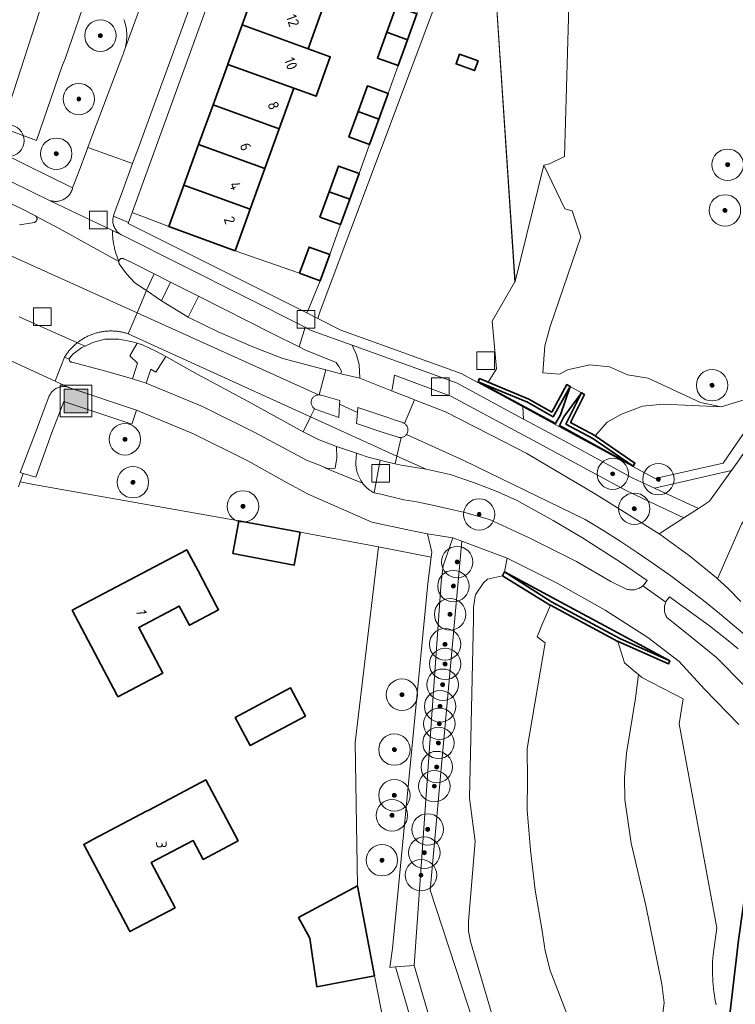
# Model space of a CAD drawing. Extents: x 154222 to 160093, y 456746 to 462495.
# Tile 202 of 254: x 159017 to 159108, y 460805 to 460930. Entities that reach past the tile are written whole.
import ezdxf
from ezdxf.enums import TextEntityAlignment as Align

# ---------------------------------------------------------------- set-up
doc = ezdxf.new("R2010")
doc.units = 0
doc.header["$LTSCALE"] = 0.75
doc.layers.get('0').update_dxf_attribs({"linetype": 'CONTINUOUS'})
for name, color, linetype, lineweight in [('B-XX-GK-BESCHOEIING-G', 252, 'GK-BESCHOEIING', 35), ('B-XX-GK-KADEMUUR-GV', 252, 'CONTINUOUS', 35), ('B-XX-GR-BEPLANTING_CULTUUR_BOSPLANTSOEN-GV', 252, 'CONTINUOUS', 18), ('B-XX-GR-BEPLANTING_CULTUUR_HEESTERS-GV', 252, 'CONTINUOUS', 18), ('B-XX-GR-BOOM-S', 252, 'CONTINUOUS', 25), ('B-XX-IE-MEUBILAIR_WEGMEUBILAIR-S', 252, 'CONTINUOUS', 25), ('B-XX-OG-BEBOUWING-GV', 6, 'CONTINUOUS', 35), ('B-XX-OG-BEBOUWING-T18', 1, 'CONTINUOUS', 18), ('B-XX-OG-TERREIN_CULTUURSCHEIDING-GV', 252, 'CONTINUOUS', 18), ('B-XX-OG-TERREIN_ERF-GV', 252, 'CONTINUOUS', 18), ('B-XX-OG-WATER_SLOOT-GV', 252, 'CONTINUOUS', 18), ('B-XX-RI-GWA_RIOOLPUT-S', 252, 'CONTINUOUS', 25), ('B-XX-VH-VERHARDING_ASFALT-GV', 252, 'CONTINUOUS', 18), ('B-XX-VH-VERHARDING_BETONSTRAATSTEEN-GV', 252, 'CONTINUOUS', 18), ('B-XX-VH-VERHARDING_HALFVERHARDING-GV', 252, 'CONTINUOUS', 18), ('B-XX-VH-VERHARDING_STRAATBAKSTEEN-GV', 252, 'CONTINUOUS', 18), ('B-XX-VH-VERHARDING_TEGEL-GV', 252, 'CONTINUOUS', 18)]:
    doc.layers.add(name, color=color, linetype=linetype, lineweight=lineweight)
doc.styles.add('NLCS-ISO-M-T18', font='NLCS-ISO.ttf', dxfattribs={"height": 1.8})
doc.linetypes.add('GK-BESCHOEIING', pattern='A,30,-5,[1,NLCS.SHX,S=1,R=0,X=0,Y=0],-5', length=40)

# ---------------------------------------------------------------- blocks, each defined once
blk = doc.blocks.new('SIE-WEG_AFVALBAK-SO')
at = {"linetype": 'ByBlock', "lineweight": 18}
h = blk.add_hatch(color=0, dxfattribs=at)
h.dxf.hatch_style = 1
h.paths.add_polyline_path([(-1.5, -1.5), (1.5, -1.5), (1.5, 1.5), (-1.5, 1.5)])
at = {"color": 0, "linetype": 'ByBlock', "lineweight": 18}
for points in [[(-2, -2), (2, -2), (2, 2), (-2, 2)], [(-1.5, -1.5), (1.5, -1.5), (1.5, 1.5), (-1.5, 1.5)]]:
    blk.add_lwpolyline(points, close=True, dxfattribs=at)
blk = doc.blocks.new('SRI-PUT_INSPECTIEPUT_RIOOLPUT-SO')
at = {"color": 0, "linetype": 'ByBlock', "lineweight": 18}
blk.add_lwpolyline([(-1.125, -1.125), (1.125, -1.125), (1.125, 1.125), (-1.125, 1.125)], close=True, dxfattribs=at)
blk = doc.blocks.new('SGR-BOOM_01-SO')
at = {"linetype": 'ByBlock', "lineweight": 18}
h = blk.add_hatch(color=0, dxfattribs=at)
h.dxf.hatch_style = 1
edge = h.paths.add_edge_path()
edge.add_arc((0, 0), 0.25, 0, 360)
at = {"color": 0, "linetype": 'ByBlock', "lineweight": 18}
for radius in [2, 0.25]:
    blk.add_circle((0, 0), radius, dxfattribs=at)

msp = doc.modelspace()

# ---------------------------------------------------------------- linework, layer by layer
at = {"layer": 'B-XX-GK-BESCHOEIING-G'}
for points in [[(159066.006, 460472.225), (159067.352, 460500), (159068.224, 460517.98), (159072.712, 460563.561), (159079.319, 460598.81), (159087.708, 460634.417), (159093.917, 460681.48), (159097.359, 460714.725), (159101.909, 460759.335), (159108.142, 460812.675), (159109.977, 460825.58), (159112.653, 460844.514), (159114.45, 460850.831), (159117.312, 460860.418), (159118.679, 460865.866), (159121.35, 460873.994), (159127.116, 460888.955), (159130.801, 460897.575)], [(159067.352, 460500), (159068.224, 460517.98), (159072.712, 460563.561), (159079.319, 460598.81), (159087.708, 460634.417), (159093.917, 460681.48), (159097.359, 460714.725), (159101.909, 460759.335), (159108.142, 460812.675), (159109.977, 460825.58), (159112.653, 460844.514), (159114.45, 460850.831), (159117.312, 460860.418), (159118.679, 460865.866), (159121.35, 460873.994), (159127.116, 460888.955), (159130.801, 460897.575)]]:
    msp.add_lwpolyline(points, dxfattribs=at)
at = {"layer": 'B-XX-GK-KADEMUUR-GV'}
for points in [[(159076.3, 460883.702), (159075.207, 460884.157), (159075.034, 460883.741), (159081.292, 460881.138), (159084.564, 460879.287), (159086.719, 460883.164), (159086.326, 460883.383), (159084.391, 460879.902), (159081.49, 460881.543)], [(159081.292, 460881.138), (159075.034, 460883.741), (159084.857, 460878.42), (159085.49, 460879.547), (159086.719, 460883.164), (159084.564, 460879.287)], [(159086.202, 460878.358), (159088.168, 460882.349), (159085.93, 460879.3), (159085.372, 460878.185), (159094.734, 460873.022), (159089.63, 460876.517)], [(159088.572, 460882.151), (159088.168, 460882.349), (159086.202, 460878.358), (159089.63, 460876.517), (159094.734, 460873.022), (159094.982, 460873.398), (159089.921, 460876.863), (159089.865, 460876.902), (159086.797, 460878.548)], [(159084.338, 460855.754), (159078.388, 460859.544), (159078.137, 460859.054), (159084.11, 460855.366), (159084.23, 460855.301), (159092.813, 460850.702), (159092.832, 460850.692), (159099.235, 460847.852), (159099.406, 460848.255), (159093.055, 460851.064)], [(159099.406, 460848.255), (159078.388, 460859.544), (159084.338, 460855.754), (159093.055, 460851.064)]]:
    msp.add_lwpolyline(points, close=True, dxfattribs=at)
at = {"layer": 'B-XX-GR-BEPLANTING_CULTUUR_BOSPLANTSOEN-GV'}
for points in [[(159074.445, 460944.757), (159054.909, 460892.726), (159054.599, 460891.806), (159057.557, 460890.324), (159072.867, 460884.782), (159080.709, 460880.542), (159084.805, 460878.327), (159085.309, 460878.06), (159087.643, 460876.787), (159094.697, 460872.968), (159094.734, 460873.022), (159085.372, 460878.185), (159085.93, 460879.3), (159088.168, 460882.349), (159086.719, 460883.164), (159085.49, 460879.547), (159084.857, 460878.42), (159075.034, 460883.741), (159075.207, 460884.157), (159076.3, 460883.702), (159077.378, 460885.411), (159076.813, 460891.483), (159079.684, 460896.457), (159076.926, 460938.216)], [(159076.926, 460938.216), (159079.72, 460896.52), (159083.39, 460911.33), (159083.396, 460911.318), (159084.116, 460911.497), (159085.997, 460912.437), (159086.795, 460938.936)], [(159086.795, 460938.936), (159085.997, 460912.437), (159084.116, 460911.497), (159083.396, 460911.318), (159086.06, 460905.76), (159086.98, 460905.52), (159088.11, 460902.21), (159084.198, 460890.801), (159083.502, 460888.329), (159083.255, 460884.878), (159085.386, 460884.708), (159086.408, 460885.276), (159089.245, 460885.888), (159091.761, 460885.65), (159094.042, 460884.644), (159096.645, 460884.223), (159103.326, 460881.128), (159105.964, 460880.556), (159109.987, 460881.78)], [(159072.048, 460783.367), (159064.504, 460809.286), (159063.776, 460809.195), (159064.129, 460811.619), (159068.628, 460858.07), (159069.033, 460861.438), (159062.357, 460862.739), (159059.348, 460837.85), (159059.657, 460819.61), (159061.847, 460808.168), (159063.093, 460801.656)], [(159077.984, 460799.109), (159074.038, 460812.525), (159073.809, 460813.813), (159073.795, 460815.121), (159074.626, 460825.244), (159073.941, 460830.764), (159074.442, 460853.567), (159074.438, 460853.625), (159074.424, 460853.909), (159074.417, 460854.194), (159074.419, 460854.479), (159074.429, 460854.764), (159074.446, 460855.048), (159074.472, 460855.332), (159074.505, 460855.614), (159074.547, 460855.896), (159074.596, 460856.177), (159074.653, 460856.456), (159074.718, 460856.733), (159075.705, 460858.157), (159076.225, 460858.643), (159078.137, 460859.054), (159078.388, 460859.544), (159078.709, 460861.289), (159072.957, 460863.468), (159068.899, 460819.04), (159080.167, 460784.749)], [(159086.925, 460801.794), (159084.196, 460808.812), (159083.569, 460811.331), (159083.172, 460813.896), (159082.297, 460819.066), (159081.705, 460824.139), (159081.272, 460829.228), (159081.3, 460833.162), (159081.274, 460837.097), (159083.548, 460850.506), (159082.525, 460851.293), (159083.127, 460852.787), (159084.23, 460855.301), (159084.11, 460855.366), (159078.137, 460859.054), (159076.225, 460858.643), (159075.705, 460858.157), (159074.718, 460856.733), (159074.653, 460856.456), (159074.596, 460856.177), (159074.547, 460855.896), (159074.505, 460855.614), (159074.472, 460855.332), (159074.446, 460855.048), (159074.429, 460854.764), (159074.419, 460854.479), (159074.417, 460854.194), (159074.424, 460853.909), (159074.438, 460853.625), (159074.442, 460853.567), (159073.941, 460830.764), (159074.626, 460825.244), (159073.795, 460815.121), (159073.809, 460813.813), (159074.038, 460812.525), (159077.984, 460799.109)], [(159095.798, 460782.802), (159098.699, 460804.715), (159098.409, 460807.081), (159096.358, 460817.116), (159094.5, 460825.012), (159093.677, 460830.604), (159093.663, 460833.376), (159093.892, 460836.488), (159095.065, 460843.49), (159095.43, 460846.486), (159095.068, 460846.774), (159093.646, 460848), (159092.813, 460850.702), (159084.23, 460855.301), (159083.127, 460852.787), (159082.525, 460851.293), (159083.548, 460850.506), (159081.274, 460837.097), (159081.3, 460833.162), (159081.272, 460829.228), (159081.705, 460824.139), (159082.297, 460819.066), (159083.172, 460813.896), (159083.569, 460811.331), (159084.196, 460808.812), (159086.925, 460801.794)], [(159105.306, 460804.44), (159105.225, 460804.859), (159105.152, 460805.279), (159105.086, 460805.7), (159105.029, 460806.123), (159104.979, 460806.546), (159104.938, 460806.971), (159104.904, 460807.396), (159104.879, 460807.822), (159104.861, 460808.248), (159104.852, 460808.674), (159104.85, 460809.1), (159104.857, 460809.527), (159104.871, 460809.953), (159104.894, 460810.379), (159104.924, 460810.804), (159105.39, 460814.239), (159100.62, 460840.199), (159101.129, 460843.382), (159095.874, 460846.134), (159095.43, 460846.486), (159095.065, 460843.49), (159093.892, 460836.488), (159093.663, 460833.376), (159093.677, 460830.604), (159094.5, 460825.012), (159096.358, 460817.116), (159098.409, 460807.081), (159098.699, 460804.715), (159095.798, 460782.802)]]:
    msp.add_lwpolyline(points, dxfattribs=at)
for points in [[(159072.207, 460924.192), (159072.643, 460925.425), (159075.012, 460924.588), (159074.577, 460923.355)], [(159083.396, 460911.318), (159083.39, 460911.33), (159079.72, 460896.52), (159079.684, 460896.457), (159076.813, 460891.483), (159077.378, 460885.411), (159076.3, 460883.702), (159081.49, 460881.543), (159084.391, 460879.902), (159086.326, 460883.383), (159086.719, 460883.164), (159088.168, 460882.349), (159088.572, 460882.151), (159086.797, 460878.548), (159089.865, 460876.902), (159089.921, 460876.863), (159091.46, 460878.608), (159093.248, 460879.608), (159095.955, 460880.659), (159098.568, 460880.881), (159105.964, 460880.556), (159103.326, 460881.128), (159096.645, 460884.223), (159094.042, 460884.644), (159091.761, 460885.65), (159089.245, 460885.888), (159086.408, 460885.276), (159085.386, 460884.708), (159083.255, 460884.878), (159083.502, 460888.329), (159084.198, 460890.801), (159088.11, 460902.21), (159086.98, 460905.52), (159086.06, 460905.76)], [(159072.957, 460863.468), (159071.81, 460863.902), (159070.568, 460860.325), (159070.295, 460858.235), (159066.863, 460809.454), (159073.009, 460788.363), (159073.475, 460785.837), (159073.531, 460785.694), (159073.636, 460785.404), (159073.734, 460785.112), (159073.824, 460784.817), (159073.868, 460784.66), (159080.167, 460784.749), (159068.899, 460819.04)]]:
    msp.add_lwpolyline(points, close=True, dxfattribs=at)
at = {"layer": 'B-XX-GR-BEPLANTING_CULTUUR_HEESTERS-GV'}
for points in [[(159025.501, 460933.769), (159022.485, 460924.986), (159022.041, 460923.825), (159018.819, 460914.458), (159015.619, 460915.625)], [(159005.084, 460917.422), (159023.404, 460908.416), (159024.104, 460910.275), (159025.35, 460913.584), (159025.949, 460915.176), (159029.776, 460925.34), (159029.861, 460925.544), (159029.939, 460925.751), (159030.009, 460925.961), (159030.038, 460926.058), (159030.071, 460926.173), (159030.126, 460926.388), (159030.173, 460926.604), (159030.213, 460926.822), (159030.244, 460927.041), (159030.267, 460927.261), (159030.283, 460927.481), (159030.29, 460927.703), (159030.289, 460927.924), (159030.281, 460928.145), (159030.264, 460928.365), (159030.24, 460928.585), (159030.207, 460928.804), (159030.167, 460929.022), (159030.119, 460929.238), (159030.063, 460929.452), (159029.999, 460929.663), (159029.928, 460929.873)]]:
    msp.add_lwpolyline(points, dxfattribs=at)
msp.add_lwpolyline([(159035.629, 460903.519), (159030.994, 460905.304), (159030.516, 460904.009), (159030.474, 460903.894), (159053.21, 460892.502), (159053.538, 460893.294), (159054.924, 460896.599), (159052.293, 460897.552), (159044.081, 460900.417)], close=True, dxfattribs=at)
at = {"layer": 'B-XX-OG-BEBOUWING-GV'}
for points in [[(159055.192, 460931.201), (159046.812, 460934.231), (159046.811, 460934.228), (159044.967, 460929.158), (159053.364, 460926.121), (159055.19, 460931.197)], [(159067.227, 460930.557), (159064.585, 460931.515), (159063.397, 460928.235), (159066.039, 460927.279)], [(159053.364, 460926.121), (159044.967, 460929.158), (159043.145, 460924.148), (159043.144, 460924.145), (159051.558, 460921.103), (159051.56, 460921.108), (159054.383, 460920.092), (159056.187, 460925.105)], [(159066.039, 460927.279), (159063.397, 460928.235), (159062.204, 460924.938), (159064.844, 460923.981)], [(159075.012, 460924.588), (159072.643, 460925.425), (159072.207, 460924.192), (159074.577, 460923.355)], [(159051.558, 460921.103), (159043.144, 460924.145), (159041.273, 460919), (159049.705, 460915.952)], [(159063.562, 460920.444), (159060.925, 460921.402), (159059.745, 460918.143), (159062.382, 460917.189)], [(159049.705, 460915.952), (159041.273, 460919), (159039.436, 460913.949), (159047.885, 460910.894)], [(159062.382, 460917.189), (159059.745, 460918.143), (159058.578, 460914.919), (159061.212, 460913.961)], [(159047.885, 460910.894), (159039.436, 460913.949), (159037.552, 460908.767), (159046.018, 460905.706)], [(159059.863, 460910.236), (159057.229, 460911.192), (159056.052, 460907.941), (159058.687, 460906.989)], [(159046.018, 460905.706), (159037.552, 460908.767), (159035.629, 460903.519), (159044.081, 460900.417)], [(159058.687, 460906.989), (159056.052, 460907.941), (159054.884, 460904.714), (159057.517, 460903.759)], [(159056.132, 460899.933), (159053.5, 460900.889), (159052.293, 460897.552), (159054.924, 460896.599)], [(159052.38, 460864.597), (159044.553, 460866.055), (159043.78, 460861.902), (159051.602, 460860.422)], [(159039.366, 460859.675), (159037.937, 460862.381), (159023.345, 460854.676), (159029.022, 460843.924), (159029.162, 460843.659), (159034.884, 460846.68), (159031.818, 460852.487), (159036.975, 460855.21), (159038.26, 460852.774), (159041.974, 460854.735), (159041.728, 460855.201)], [(159053.06, 460841.183), (159051.15, 460844.784), (159044.094, 460841.042), (159046.004, 460837.441)], [(159044.465, 460825.318), (159040.357, 460833.089), (159033.084, 460829.244), (159032.819, 460829.104), (159025.973, 460825.485), (159024.827, 460824.879), (159030.56, 460814.036), (159030.7, 460813.771), (159036.444, 460816.807), (159033.404, 460822.557), (159038.725, 460825.37), (159040, 460822.958)], [(159059.657, 460819.61), (159052.17, 460815.585), (159053.591, 460812.943), (159054.48, 460806.758), (159061.847, 460808.168)]]:
    msp.add_lwpolyline(points, close=True, dxfattribs=at)
at = {"layer": 'B-XX-OG-TERREIN_CULTUURSCHEIDING-GV'}
for points in [[(159016.658, 460903.737), (159018.542, 460904.04), (159018.584, 460904.054), (159018.639, 460904.078), (159018.69, 460904.11), (159018.737, 460904.148), (159018.778, 460904.193), (159018.813, 460904.242), (159018.841, 460904.295), (159018.862, 460904.352), (159018.875, 460904.411), (159018.88, 460904.471), (159018.877, 460904.531), (159018.866, 460904.591), (159018.848, 460904.648), (159018.822, 460904.703), (159018.789, 460904.753), (159018.75, 460904.799), (159018.705, 460904.839), (159018.655, 460904.873), (159018.601, 460904.9), (159016.857, 460905.82), (159009.648, 460909.196)], [(159109.987, 460881.78), (159105.964, 460880.556), (159098.568, 460880.881), (159095.955, 460880.659), (159093.248, 460879.608), (159091.46, 460878.608), (159089.921, 460876.863), (159094.982, 460873.398), (159094.734, 460873.022), (159094.697, 460872.968), (159097.555, 460871.421), (159106.198, 460873.403), (159109.728, 460878.536)], [(159108.526, 460865.624), (159105.505, 460858.652), (159106.866, 460857.425), (159108.479, 460855.805)], [(159108.185, 460840.148), (159103.846, 460844.614), (159100.598, 460848.162), (159096.615, 460851.223), (159091.209, 460854.682), (159085.076, 460858.126), (159078.709, 460861.289), (159078.388, 460859.544), (159099.406, 460848.255), (159099.235, 460847.852), (159092.832, 460850.692), (159092.813, 460850.702), (159093.646, 460848), (159095.068, 460846.774), (159095.43, 460846.486), (159095.874, 460846.134), (159101.129, 460843.382), (159100.62, 460840.199), (159105.39, 460814.239), (159104.924, 460810.804), (159104.894, 460810.379), (159104.871, 460809.953), (159104.857, 460809.527), (159104.85, 460809.1), (159104.852, 460808.674), (159104.861, 460808.248), (159104.879, 460807.822), (159104.904, 460807.396), (159104.938, 460806.971), (159104.979, 460806.546), (159105.029, 460806.123), (159105.086, 460805.7), (159105.152, 460805.279), (159105.225, 460804.859), (159105.306, 460804.44)], [(159108.114, 460849.778), (159107.107, 460850.622), (159104.475, 460852.683), (159099.363, 460856.373), (159099.064, 460855.997), (159099.04, 460855.96), (159098.975, 460855.849), (159098.918, 460855.734), (159098.903, 460855.701), (159098.867, 460855.616), (159098.824, 460855.495), (159098.789, 460855.371), (159098.761, 460855.246), (159098.742, 460855.119), (159098.73, 460854.991), (159098.726, 460854.862), (159098.73, 460854.734), (159098.742, 460854.606), (159098.762, 460854.479), (159098.79, 460854.354), (159098.826, 460854.23), (159098.869, 460854.109), (159098.92, 460853.991), (159098.978, 460853.877), (159099.043, 460853.766), (159101.347, 460851.93), (159105.358, 460848.643), (159108.97, 460845.009)], [(159106.644, 460799.858), (159108.142, 460812.675)]]:
    msp.add_lwpolyline(points, dxfattribs=at)
for points in [[(159029.766, 460899.446), (159029.707, 460899.452), (159029.649, 460899.449), (159029.591, 460899.439), (159029.535, 460899.421), (159029.482, 460899.396), (159029.433, 460899.363), (159029.389, 460899.324), (159029.351, 460899.28), (159029.319, 460899.231), (159029.294, 460899.178), (159029.276, 460899.122), (159029.267, 460899.069), (159029.266, 460899.064), (159029.264, 460899.005), (159029.271, 460898.947), (159029.285, 460898.89), (159029.306, 460898.835), (159029.335, 460898.784), (159029.347, 460898.767), (159030.241, 460897.482), (159031.336, 460896.331), (159032.699, 460895.448), (159032.793, 460895.383), (159032.809, 460895.423), (159033.776, 460897.484), (159030.847, 460898.961), (159029.929, 460899.383), (159029.878, 460899.411), (159029.823, 460899.433)], [(159035.88, 460896.423), (159033.776, 460897.484), (159032.809, 460895.423), (159032.793, 460895.383), (159034.698, 460894.068)], [(159048.794, 460889.911), (159039.432, 460894.632), (159039.425, 460894.619), (159038.097, 460891.955), (159041.928, 460890.093), (159046.358, 460888.205), (159050.163, 460886.721), (159053.87, 460885.728), (159055.619, 460885.27), (159057.541, 460884.766), (159057.639, 460885.118), (159057.28, 460885.689), (159056.933, 460886.205), (159052.972, 460887.808), (159052.218, 460888.187)], [(159031.012, 460888.849), (159029.287, 460889.177), (159027.502, 460889.167), (159025.979, 460888.742), (159024.996, 460888.288), (159024.577, 460888.095), (159023.446, 460887.262), (159023.035, 460886.802), (159023.008, 460886.754), (159022.989, 460886.703), (159022.977, 460886.65), (159022.975, 460886.629), (159022.973, 460886.595), (159022.977, 460886.541), (159022.989, 460886.488), (159023.009, 460886.437), (159023.036, 460886.389), (159023.069, 460886.346), (159023.109, 460886.308), (159023.153, 460886.277), (159023.202, 460886.252), (159023.254, 460886.235), (159023.299, 460886.226), (159027.628, 460885.107), (159031.03, 460884.112), (159031.653, 460886.138), (159030.685, 460887.063), (159031.609, 460888.668)], [(159039.268, 460884.707), (159035.25, 460886.956), (159034.008, 460884.966), (159033.369, 460885.369), (159032.772, 460883.564), (159039.926, 460880.602), (159046.584, 460877.29), (159053.152, 460873.786), (159055.249, 460872.948), (159055.722, 460872.759), (159056.394, 460872.661), (159056.834, 460872.771), (159057.014, 460874.091), (159056.997, 460875.499), (159054.798, 460876.376), (159052.767, 460877.377), (159052.749, 460877.386), (159045.739, 460881.233)], [(159071.554, 460881.925), (159064.364, 460884.582), (159064.059, 460882.76), (159063.984, 460882.597), (159066.542, 460881.625), (159066.932, 460881.47), (159070.852, 460879.914), (159078.335, 460876.091), (159081.239, 460874.609), (159083.704, 460873.119), (159089.838, 460869.534), (159096.238, 460865.523), (159098.06, 460864.39), (159101.209, 460866.431), (159096.943, 460868.444), (159093.762, 460869.953), (159086.233, 460874.013), (159083.187, 460875.661)], [(159030.958, 460878.375), (159022.267, 460881.225), (159020.733, 460877.16), (159018.728, 460871.59), (159017.124, 460872.062), (159016.808, 460871.23), (159016.727, 460871.011), (159018.431, 460870.689), (159044.553, 460866.055), (159052.38, 460864.597), (159062.357, 460862.739), (159069.033, 460861.438), (159069.107, 460862.05), (159068.588, 460864.412), (159068.366, 460864.447), (159066.452, 460864.837), (159061.491, 460865.904), (159053.381, 460869.467), (159050.714, 460870.9), (159045.692, 460873.685), (159038.802, 460877.129), (159031.54, 460880.152)], [(159063.16, 460873.591), (159062.554, 460873.755), (159061.787, 460869.607), (159062.636, 460869.442), (159065.564, 460868.745), (159067.211, 460868.458), (159069.431, 460868.006), (159071.081, 460867.605), (159073.325, 460867.094), (159076.486, 460866.218), (159081.446, 460863.945), (159087.525, 460860.86), (159091.891, 460858.324), (159093.904, 460857.367), (159094.028, 460857.329), (159094.155, 460857.299), (159094.282, 460857.276), (159094.411, 460857.261), (159094.541, 460857.255), (159094.671, 460857.256), (159094.801, 460857.266), (159094.929, 460857.283), (159095.057, 460857.308), (159095.182, 460857.341), (159095.306, 460857.382), (159095.426, 460857.43), (159095.544, 460857.485), (159095.658, 460857.548), (159095.767, 460857.617), (159095.873, 460857.694), (159095.973, 460857.776), (159096.068, 460857.865), (159096.157, 460857.959), (159096.241, 460858.058), (159096.258, 460858.08), (159096.547, 460858.458), (159093.289, 460860.719), (159088.294, 460863.901), (159084.59, 460866.105), (159079.894, 460868.673), (159077.303, 460869.84), (159074.568, 460870.87), (159071.447, 460871.956), (159068.385, 460872.609), (159068.091, 460872.672), (159065.21, 460873.148), (159064.447, 460873.313)], [(159104.484, 460868.554), (159107.265, 460872.443), (159097.471, 460870.212), (159103.064, 460867.633)]]:
    msp.add_lwpolyline(points, close=True, dxfattribs=at)
at = {"layer": 'B-XX-OG-TERREIN_ERF-GV'}
for points in [[(159056.12, 460959.832), (159051.399, 460961.545), (159030.994, 460905.304), (159035.629, 460903.519), (159037.552, 460908.767), (159039.436, 460913.949), (159041.273, 460919), (159043.144, 460924.145), (159043.145, 460924.148), (159044.967, 460929.158), (159046.811, 460934.228), (159046.812, 460934.231), (159048.658, 460939.311), (159048.66, 460939.316), (159050.483, 460944.33), (159052.34, 460949.437), (159054.197, 460954.544)], [(159039.366, 460859.675), (159041.728, 460855.201), (159041.974, 460854.735), (159038.26, 460852.774), (159036.975, 460855.21), (159031.818, 460852.487), (159034.884, 460846.68), (159029.162, 460843.659), (159029.022, 460843.924), (159023.345, 460854.676), (159037.937, 460862.381)], [(159053.06, 460841.183), (159046.004, 460837.441), (159044.094, 460841.042), (159051.15, 460844.784)], [(159044.465, 460825.318), (159040, 460822.958), (159038.725, 460825.37), (159033.404, 460822.557), (159036.444, 460816.807), (159030.7, 460813.771), (159030.56, 460814.036), (159024.827, 460824.879), (159025.973, 460825.485), (159032.819, 460829.104), (159033.084, 460829.244), (159040.357, 460833.089)]]:
    msp.add_lwpolyline(points, close=True, dxfattribs=at)
for points in [[(159055.19, 460931.197), (159053.364, 460926.121), (159056.187, 460925.105), (159054.383, 460920.092), (159051.56, 460921.108), (159051.558, 460921.103), (159049.705, 460915.952), (159047.885, 460910.894), (159046.018, 460905.706), (159044.081, 460900.417), (159052.293, 460897.552), (159053.5, 460900.889), (159056.132, 460899.933), (159057.517, 460903.759), (159054.884, 460904.714), (159056.052, 460907.941), (159057.229, 460911.192), (159059.863, 460910.236), (159061.212, 460913.961), (159058.578, 460914.919), (159059.745, 460918.143), (159060.925, 460921.402), (159063.562, 460920.444), (159064.844, 460923.981), (159062.204, 460924.938), (159063.397, 460928.235), (159064.585, 460931.515)], [(159063.093, 460801.656), (159061.847, 460808.168), (159054.48, 460806.758), (159053.591, 460812.943), (159052.17, 460815.585), (159059.657, 460819.61), (159059.348, 460837.85), (159062.357, 460862.739), (159052.38, 460864.597), (159051.602, 460860.422), (159043.78, 460861.902), (159044.553, 460866.055), (159018.431, 460870.689), (159016.727, 460871.011), (159016.501, 460870.395)]]:
    msp.add_lwpolyline(points, dxfattribs=at)
at = {"layer": 'B-XX-OG-WATER_SLOOT-GV'}
msp.add_lwpolyline([(159108.142, 460812.675), (159106.644, 460799.858), (159101.909, 460759.335), (159097.359, 460714.725), (159093.917, 460681.48), (159087.708, 460634.417), (159079.319, 460598.81), (159072.712, 460563.561), (159068.224, 460517.98), (159067.352, 460500), (159066.006, 460472.225)], dxfattribs=at)
at = {"layer": 'B-XX-VH-VERHARDING_ASFALT-GV'}
for points in [[(159009.648, 460909.196), (159016.857, 460905.82), (159018.601, 460904.9), (159018.655, 460904.873), (159018.705, 460904.839), (159021.707, 460903.265), (159029.267, 460899.069), (159028.913, 460900.124), (159028.868, 460900.266), (159028.825, 460900.41), (159028.785, 460900.554), (159028.747, 460900.699), (159028.712, 460900.844), (159028.679, 460900.99), (159028.648, 460901.137), (159028.62, 460901.284), (159028.595, 460901.431), (159028.572, 460901.579), (159028.552, 460901.727), (159028.534, 460901.876), (159028.519, 460902.025), (159028.506, 460902.174), (159028.496, 460902.323), (159028.488, 460902.472), (159028.483, 460902.622), (159028.481, 460902.771), (159028.481, 460902.921), (159028.482, 460902.99), (159020.466, 460906.835), (159013.247, 460910.327)], [(159016.582, 460891.999), (159024.003, 460888.726), (159024.065, 460888.775), (159024.161, 460888.848), (159024.259, 460888.92), (159024.358, 460888.989), (159024.458, 460889.057), (159024.56, 460889.124), (159024.662, 460889.188), (159024.766, 460889.251), (159024.87, 460889.312), (159024.976, 460889.371), (159025.083, 460889.428), (159025.191, 460889.483), (159025.299, 460889.536), (159025.409, 460889.588), (159025.52, 460889.637), (159025.631, 460889.685), (159025.743, 460889.73), (159025.856, 460889.774), (159025.97, 460889.815), (159026.084, 460889.855), (159026.199, 460889.893), (159026.315, 460889.928), (159026.431, 460889.962), (159026.548, 460889.993), (159026.666, 460890.023), (159026.784, 460890.05), (159026.902, 460890.076), (159027.021, 460890.099), (159027.14, 460890.12), (159027.26, 460890.139), (159027.38, 460890.156), (159027.5, 460890.171), (159027.62, 460890.183), (159027.741, 460890.194), (159027.861, 460890.203), (159027.982, 460890.209), (159028.103, 460890.213), (159028.225, 460890.216), (159028.346, 460890.216), (159028.467, 460890.213), (159028.588, 460890.209), (159028.709, 460890.203), (159028.829, 460890.194), (159028.95, 460890.184), (159029.07, 460890.171), (159029.191, 460890.156), (159029.31, 460890.139), (159029.43, 460890.12), (159029.549, 460890.099), (159029.668, 460890.076), (159029.786, 460890.051), (159029.905, 460890.023), (159030.022, 460889.994), (159030.139, 460889.963), (159030.255, 460889.929), (159030.371, 460889.894), (159030.486, 460889.856), (159031.597, 460892.519), (159000.11, 460906.734)], [(159000.11, 460906.734), (159031.597, 460892.519), (159032.793, 460895.383), (159032.699, 460895.448), (159031.336, 460896.331), (159030.241, 460897.482), (159029.347, 460898.767), (159029.335, 460898.784), (159029.306, 460898.835), (159029.285, 460898.89), (159029.271, 460898.947), (159029.264, 460899.005), (159029.266, 460899.064), (159029.267, 460899.069), (159021.707, 460903.265), (159018.705, 460904.839), (159018.75, 460904.799), (159018.789, 460904.753), (159018.822, 460904.703), (159018.848, 460904.648), (159018.866, 460904.591), (159018.877, 460904.531), (159018.88, 460904.471), (159018.875, 460904.411), (159018.862, 460904.352), (159018.841, 460904.295), (159018.813, 460904.242), (159018.778, 460904.193), (159018.737, 460904.148), (159018.69, 460904.11), (159018.639, 460904.078), (159018.584, 460904.054), (159018.542, 460904.04), (159016.658, 460903.737)], [(159108.97, 460845.009), (159105.358, 460848.643), (159101.347, 460851.93), (159099.043, 460853.766), (159098.978, 460853.877), (159098.92, 460853.991), (159098.869, 460854.109), (159098.826, 460854.23), (159098.79, 460854.354), (159098.762, 460854.479), (159098.742, 460854.606), (159098.73, 460854.734), (159098.726, 460854.862), (159098.73, 460854.991), (159098.742, 460855.119), (159098.761, 460855.246), (159098.789, 460855.371), (159098.824, 460855.495), (159098.867, 460855.616), (159098.903, 460855.701), (159095.973, 460857.776), (159095.873, 460857.694), (159095.767, 460857.617), (159095.658, 460857.548), (159095.544, 460857.485), (159095.426, 460857.43), (159095.306, 460857.382), (159095.182, 460857.341), (159095.057, 460857.308), (159094.929, 460857.283), (159094.801, 460857.266), (159094.671, 460857.256), (159094.541, 460857.255), (159094.411, 460857.261), (159094.282, 460857.276), (159094.155, 460857.299), (159094.028, 460857.329), (159093.904, 460857.367), (159091.891, 460858.324), (159087.525, 460860.86), (159081.446, 460863.945), (159076.486, 460866.218), (159073.325, 460867.094), (159071.081, 460867.605), (159069.431, 460868.006), (159067.211, 460868.458), (159065.564, 460868.745), (159062.636, 460869.442), (159061.787, 460869.607), (159061.665, 460869.672), (159061.505, 460869.766), (159061.349, 460869.866), (159061.198, 460869.972), (159061.051, 460870.086), (159060.909, 460870.205), (159060.773, 460870.33), (159060.642, 460870.462), (159060.517, 460870.598), (159060.398, 460870.74), (159060.318, 460870.844), (159060.28, 460870.859), (159058.723, 460871.469), (159057.176, 460872.106), (159055.641, 460872.77), (159055.249, 460872.948), (159053.152, 460873.786), (159046.584, 460877.29), (159039.926, 460880.602), (159032.772, 460883.564), (159031.03, 460884.112), (159027.628, 460885.107), (159023.299, 460886.226), (159023.254, 460886.235), (159023.202, 460886.252), (159023.153, 460886.277), (159023.109, 460886.308), (159023.069, 460886.346), (159023.036, 460886.389), (159023.009, 460886.437), (159022.989, 460886.488), (159022.977, 460886.541), (159022.973, 460886.595), (159022.975, 460886.629), (159022.381, 460886.889), (159021.43, 460884.51), (159021.193, 460883.831), (159022.93, 460883.034), (159031.54, 460880.152), (159038.802, 460877.129), (159045.692, 460873.685), (159050.714, 460870.9), (159053.381, 460869.467), (159061.491, 460865.904), (159066.452, 460864.837), (159068.366, 460864.447), (159068.588, 460864.412), (159071.81, 460863.902), (159072.957, 460863.468), (159078.709, 460861.289), (159085.076, 460858.126), (159091.209, 460854.682), (159096.615, 460851.223), (159100.598, 460848.162), (159103.846, 460844.614), (159108.185, 460840.148)], [(159108.479, 460855.805), (159106.866, 460857.425), (159105.505, 460858.652), (159105.343, 460858.799), (159101.913, 460861.618), (159098.209, 460864.297), (159098.06, 460864.39), (159096.238, 460865.523), (159089.838, 460869.534), (159083.704, 460873.119), (159081.239, 460874.609), (159078.335, 460876.091), (159070.852, 460879.914), (159066.932, 460881.47), (159065.626, 460878.454), (159065.675, 460878.423), (159065.745, 460878.369), (159065.81, 460878.309), (159065.869, 460878.243), (159065.922, 460878.172), (159065.968, 460878.097), (159066.007, 460878.018), (159066.039, 460877.935), (159066.063, 460877.851), (159066.08, 460877.764), (159066.088, 460877.676), (159066.089, 460877.588), (159066.082, 460877.5), (159066.066, 460877.413), (159066.043, 460877.327), (159066.013, 460877.245), (159065.975, 460877.165), (159065.929, 460877.089), (159065.892, 460877.037), (159073.212, 460873.732), (159088.658, 460866.217), (159090.887, 460864.86), (159093.09, 460863.463), (159095.269, 460862.027), (159097.421, 460860.551), (159099.546, 460859.038), (159101.644, 460857.486), (159103.713, 460855.897), (159105.754, 460854.271), (159110.52, 460850.23)], [(159110.52, 460850.23), (159105.754, 460854.271), (159103.713, 460855.897), (159101.644, 460857.486), (159099.546, 460859.038), (159097.421, 460860.551), (159095.269, 460862.027), (159093.09, 460863.463), (159090.887, 460864.86), (159088.658, 460866.217), (159073.212, 460873.732), (159065.892, 460877.037), (159065.878, 460877.017), (159065.82, 460876.951), (159065.756, 460876.89), (159065.687, 460876.835), (159065.613, 460876.786), (159065.535, 460876.745), (159065.454, 460876.71), (159065.37, 460876.683), (159065.283, 460876.664), (159065.22, 460876.656), (159064.675, 460874.298), (159068.385, 460872.609), (159071.447, 460871.956), (159074.568, 460870.87), (159077.303, 460869.84), (159079.894, 460868.673), (159084.59, 460866.105), (159088.294, 460863.901), (159093.289, 460860.719), (159096.547, 460858.458), (159096.258, 460858.08), (159096.241, 460858.058), (159096.157, 460857.959), (159096.068, 460857.865), (159095.973, 460857.776), (159098.903, 460855.701), (159098.918, 460855.734), (159098.975, 460855.849), (159099.04, 460855.96), (159099.064, 460855.997), (159099.363, 460856.373), (159104.475, 460852.683), (159107.107, 460850.622), (159108.114, 460849.778)]]:
    msp.add_lwpolyline(points, dxfattribs=at)
for points in [[(159029.713, 460902.4), (159028.482, 460902.99), (159028.481, 460902.921), (159028.481, 460902.771), (159028.483, 460902.622), (159028.488, 460902.472), (159028.496, 460902.323), (159028.506, 460902.174), (159028.519, 460902.025), (159028.534, 460901.876), (159028.552, 460901.727), (159028.572, 460901.579), (159028.595, 460901.431), (159028.62, 460901.284), (159028.648, 460901.137), (159028.679, 460900.99), (159028.712, 460900.844), (159028.747, 460900.699), (159028.785, 460900.554), (159028.825, 460900.41), (159028.868, 460900.266), (159028.913, 460900.124), (159029.267, 460899.069), (159029.276, 460899.122), (159029.294, 460899.178), (159029.319, 460899.231), (159029.351, 460899.28), (159029.389, 460899.324), (159029.433, 460899.363), (159029.482, 460899.396), (159029.535, 460899.421), (159029.591, 460899.439), (159029.649, 460899.449), (159029.707, 460899.452), (159029.766, 460899.446), (159029.823, 460899.433), (159029.878, 460899.411), (159029.929, 460899.383), (159030.847, 460898.961), (159033.776, 460897.484), (159035.88, 460896.423), (159039.432, 460894.632), (159048.794, 460889.911), (159052.218, 460888.187), (159052.985, 460890.683)], [(159034.698, 460894.068), (159032.793, 460895.383), (159031.597, 460892.519), (159054.718, 460882.081), (159054.764, 460882.081), (159055.619, 460885.27), (159053.87, 460885.728), (159050.163, 460886.721), (159046.358, 460888.205), (159041.928, 460890.093), (159038.097, 460891.955)], [(159054.718, 460882.081), (159031.597, 460892.519), (159030.486, 460889.856), (159053.702, 460879.291), (159054.205, 460880.32), (159054.155, 460880.353), (159054.087, 460880.408), (159054.024, 460880.469), (159053.967, 460880.535), (159053.916, 460880.606), (159053.872, 460880.682), (159053.835, 460880.761), (159053.806, 460880.844), (159053.784, 460880.928), (159053.77, 460881.015), (159053.764, 460881.102), (159053.766, 460881.19), (159053.776, 460881.276), (159053.794, 460881.362), (159053.819, 460881.446), (159053.852, 460881.527), (159053.892, 460881.604), (159053.94, 460881.678), (159053.994, 460881.747), (159054.053, 460881.811), (159054.119, 460881.869), (159054.189, 460881.921), (159054.264, 460881.966), (159054.343, 460882.004), (159054.425, 460882.035), (159054.509, 460882.058), (159054.595, 460882.074), (159054.682, 460882.081)], [(159028.467, 460890.213), (159028.346, 460890.216), (159028.225, 460890.216), (159028.103, 460890.213), (159027.982, 460890.209), (159027.861, 460890.203), (159027.741, 460890.194), (159027.62, 460890.183), (159027.5, 460890.171), (159027.38, 460890.156), (159027.26, 460890.139), (159027.14, 460890.12), (159027.021, 460890.099), (159026.902, 460890.076), (159026.784, 460890.05), (159026.666, 460890.023), (159026.548, 460889.993), (159026.431, 460889.962), (159026.315, 460889.928), (159026.199, 460889.893), (159026.084, 460889.855), (159025.97, 460889.815), (159025.856, 460889.774), (159025.743, 460889.73), (159025.631, 460889.685), (159025.52, 460889.637), (159025.409, 460889.588), (159025.299, 460889.536), (159025.191, 460889.483), (159025.083, 460889.428), (159024.976, 460889.371), (159024.87, 460889.312), (159024.766, 460889.251), (159024.662, 460889.188), (159024.56, 460889.124), (159024.458, 460889.057), (159024.358, 460888.989), (159024.259, 460888.92), (159024.161, 460888.848), (159024.065, 460888.775), (159024.003, 460888.726), (159024.996, 460888.288), (159025.979, 460888.742), (159027.502, 460889.167), (159029.287, 460889.177), (159031.012, 460888.849), (159031.609, 460888.668), (159032.307, 460888.456), (159034.095, 460887.602), (159035.25, 460886.956), (159039.268, 460884.707), (159045.739, 460881.233), (159052.749, 460877.386), (159052.767, 460877.377), (159053.702, 460879.291), (159030.486, 460889.856), (159030.371, 460889.894), (159030.255, 460889.929), (159030.139, 460889.963), (159030.022, 460889.994), (159029.905, 460890.023), (159029.786, 460890.051), (159029.668, 460890.076), (159029.549, 460890.099), (159029.43, 460890.12), (159029.31, 460890.139), (159029.191, 460890.156), (159029.07, 460890.171), (159028.95, 460890.184), (159028.829, 460890.194), (159028.709, 460890.203), (159028.588, 460890.209)], [(159053.753, 460890.296), (159052.985, 460890.683), (159052.218, 460888.187), (159052.972, 460887.808), (159056.933, 460886.205), (159057.28, 460885.689), (159057.639, 460885.118), (159057.541, 460884.766), (159059.981, 460884.216), (159059.869, 460885.953), (159059.557, 460887.159), (159058.98, 460888.408)], [(159024.996, 460888.288), (159024.003, 460888.726), (159023.97, 460888.7), (159023.876, 460888.624), (159023.784, 460888.545), (159023.692, 460888.466), (159023.603, 460888.384), (159023.514, 460888.302), (159023.428, 460888.217), (159023.343, 460888.131), (159023.259, 460888.044), (159023.177, 460887.955), (159023.096, 460887.864), (159023.017, 460887.773), (159022.939, 460887.68), (159022.864, 460887.585), (159022.79, 460887.489), (159022.717, 460887.392), (159022.646, 460887.294), (159022.577, 460887.195), (159022.51, 460887.094), (159022.445, 460886.992), (159022.381, 460886.889), (159022.975, 460886.629), (159022.977, 460886.65), (159022.989, 460886.703), (159023.008, 460886.754), (159023.035, 460886.802), (159023.446, 460887.262), (159024.577, 460888.095)], [(159116.227, 460888.093), (159115.629, 460888.314), (159115.266, 460887.406), (159113.934, 460884.078), (159112.38, 460880.478), (159111.063, 460877.942), (159108.254, 460873.827), (159107.265, 460872.443), (159104.484, 460868.554), (159103.064, 460867.633), (159101.209, 460866.431), (159098.06, 460864.39), (159098.209, 460864.297), (159101.913, 460861.618), (159105.343, 460858.799), (159105.505, 460858.652), (159108.526, 460865.624), (159113.147, 460872.151), (159115.177, 460875.176), (159116.511, 460877.461), (159117.909, 460880.753), (159119.938, 460885.484), (159119.404, 460886.48), (159119.52, 460886.88)], [(159059.654, 460874.605), (159056.997, 460875.499), (159057.014, 460874.091), (159056.834, 460872.771), (159056.394, 460872.661), (159055.722, 460872.759), (159055.249, 460872.948), (159055.641, 460872.77), (159057.176, 460872.106), (159058.723, 460871.469), (159060.28, 460870.859), (159060.318, 460870.844), (159060.286, 460870.887), (159060.18, 460871.039), (159060.08, 460871.195), (159059.987, 460871.355), (159059.902, 460871.519), (159059.823, 460871.687), (159059.752, 460871.858), (159059.688, 460872.032), (159059.632, 460872.208), (159059.583, 460872.387), (159059.542, 460872.568), (159059.509, 460872.75), (159059.484, 460872.933), (159059.467, 460873.118), (159059.458, 460873.303), (159059.457, 460873.488), (159059.531, 460874.644)], [(159068.385, 460872.609), (159064.675, 460874.298), (159064.447, 460873.313), (159065.21, 460873.148), (159068.091, 460872.672)], [(159071.81, 460863.902), (159068.588, 460864.412), (159069.107, 460862.05), (159069.033, 460861.438), (159068.628, 460858.07), (159064.129, 460811.619), (159063.776, 460809.195), (159064.504, 460809.286), (159066.863, 460809.454), (159070.295, 460858.235), (159070.568, 460860.325)]]:
    msp.add_lwpolyline(points, close=True, dxfattribs=at)
at = {"layer": 'B-XX-VH-VERHARDING_BETONSTRAATSTEEN-GV'}
for points in [[(159074.445, 460944.757), (159072.613, 460945.419), (159072.24, 460944.389), (159070.899, 460940.69), (159069.7, 460937.382), (159068.528, 460934.147), (159067.227, 460930.557), (159066.039, 460927.279), (159064.844, 460923.981), (159063.562, 460920.444), (159062.382, 460917.189), (159061.212, 460913.961), (159059.863, 460910.236), (159058.687, 460906.989), (159057.517, 460903.759), (159056.132, 460899.933), (159054.924, 460896.599), (159053.538, 460893.294), (159053.21, 460892.502), (159054.599, 460891.806), (159054.909, 460892.726)], [(159022.296, 460934.832), (159020.648, 460935.356), (159014.378, 460916.078), (159015.619, 460915.625), (159018.819, 460914.458), (159022.041, 460923.825), (159022.485, 460924.986), (159025.501, 460933.769)], [(159031.026, 460911.526), (159025.35, 460913.584), (159024.104, 460910.275), (159023.404, 460908.416), (159023.368, 460908.287), (159023.324, 460908.16), (159023.273, 460908.036), (159023.215, 460907.915), (159023.149, 460907.798), (159023.077, 460907.685), (159022.998, 460907.577), (159022.913, 460907.473), (159022.821, 460907.375), (159022.724, 460907.282), (159022.622, 460907.196), (159022.514, 460907.115), (159022.402, 460907.041), (159022.286, 460906.974), (159022.166, 460906.914), (159022.043, 460906.861), (159021.917, 460906.816), (159021.788, 460906.778), (159021.657, 460906.748), (159021.525, 460906.726), (159021.391, 460906.712), (159021.258, 460906.705), (159021.123, 460906.707), (159020.99, 460906.717), (159020.856, 460906.735), (159020.725, 460906.76), (159020.595, 460906.793), (159020.466, 460906.835), (159028.482, 460902.99), (159029.713, 460902.4), (159029.598, 460902.458), (159029.487, 460902.523), (159029.38, 460902.596), (159029.277, 460902.674), (159029.18, 460902.759), (159029.089, 460902.849), (159029.003, 460902.946), (159028.923, 460903.047), (159028.849, 460903.153), (159028.782, 460903.263), (159028.723, 460903.377), (159028.67, 460903.495), (159028.625, 460903.616), (159028.587, 460903.739), (159028.558, 460903.865), (159028.536, 460903.992), (159028.521, 460904.12), (159028.515, 460904.249), (159028.517, 460904.378), (159028.527, 460904.506), (159028.545, 460904.634), (159028.571, 460904.76), (159028.59, 460904.832), (159028.604, 460904.885), (159028.645, 460905.007), (159028.659, 460905.043), (159029.734, 460907.987)], [(159057.541, 460884.766), (159055.619, 460885.27), (159054.764, 460882.081), (159054.77, 460882.081), (159054.857, 460882.073), (159054.943, 460882.056), (159055.027, 460882.032), (159057.395, 460881.349), (159057.374, 460880.882), (159059.65, 460879.855), (159059.694, 460880.491), (159063.535, 460879.22), (159064.459, 460878.878), (159065.423, 460878.55), (159065.44, 460878.544), (159065.522, 460878.511), (159065.601, 460878.47), (159065.626, 460878.454), (159066.932, 460881.47), (159066.542, 460881.625), (159063.984, 460882.597), (159059.981, 460884.216)], [(159054.857, 460882.073), (159054.77, 460882.081), (159054.764, 460882.081), (159054.718, 460882.081), (159054.682, 460882.081), (159054.595, 460882.074), (159054.509, 460882.058), (159054.425, 460882.035), (159054.343, 460882.004), (159054.264, 460881.966), (159054.189, 460881.921), (159054.119, 460881.869), (159054.053, 460881.811), (159053.994, 460881.747), (159053.94, 460881.678), (159053.892, 460881.604), (159053.852, 460881.527), (159053.819, 460881.446), (159053.794, 460881.362), (159053.776, 460881.276), (159053.766, 460881.19), (159053.764, 460881.102), (159053.77, 460881.015), (159053.784, 460880.928), (159053.806, 460880.844), (159053.835, 460880.761), (159053.872, 460880.682), (159053.916, 460880.606), (159053.967, 460880.535), (159054.024, 460880.469), (159054.087, 460880.408), (159054.155, 460880.353), (159054.205, 460880.32), (159054.228, 460880.304), (159054.305, 460880.263), (159054.385, 460880.228), (159054.42, 460880.216), (159057.298, 460879.188), (159057.374, 460880.882), (159057.395, 460881.349), (159055.027, 460882.032), (159054.943, 460882.056)], [(159059.65, 460879.855), (159057.374, 460880.882), (159057.298, 460879.188), (159054.42, 460880.216), (159054.385, 460880.228), (159054.305, 460880.263), (159054.228, 460880.304), (159054.205, 460880.32), (159053.702, 460879.291), (159064.675, 460874.298), (159065.22, 460876.656), (159065.196, 460876.653), (159065.108, 460876.649), (159065.019, 460876.654), (159064.932, 460876.667), (159064.846, 460876.687), (159063.911, 460877.012), (159062.935, 460877.291), (159059.55, 460878.423)], [(159063.535, 460879.22), (159059.694, 460880.491), (159059.65, 460879.855), (159059.55, 460878.423), (159062.935, 460877.291), (159063.911, 460877.012), (159064.846, 460876.687), (159064.932, 460876.667), (159065.019, 460876.654), (159065.108, 460876.649), (159065.196, 460876.653), (159065.22, 460876.656), (159065.283, 460876.664), (159065.37, 460876.683), (159065.454, 460876.71), (159065.535, 460876.745), (159065.613, 460876.786), (159065.687, 460876.835), (159065.756, 460876.89), (159065.82, 460876.951), (159065.878, 460877.017), (159065.892, 460877.037), (159065.929, 460877.089), (159065.975, 460877.165), (159066.013, 460877.245), (159066.043, 460877.327), (159066.066, 460877.413), (159066.082, 460877.5), (159066.089, 460877.588), (159066.088, 460877.676), (159066.08, 460877.764), (159066.063, 460877.851), (159066.039, 460877.935), (159066.007, 460878.018), (159065.968, 460878.097), (159065.922, 460878.172), (159065.869, 460878.243), (159065.81, 460878.309), (159065.745, 460878.369), (159065.675, 460878.423), (159065.626, 460878.454), (159065.601, 460878.47), (159065.522, 460878.511), (159065.44, 460878.544), (159065.423, 460878.55), (159064.459, 460878.878)], [(159064.675, 460874.298), (159053.702, 460879.291), (159052.767, 460877.377), (159054.798, 460876.376), (159056.997, 460875.499), (159059.654, 460874.605), (159061.155, 460874.132), (159062.554, 460873.755), (159063.16, 460873.591), (159064.447, 460873.313)], [(159059.654, 460874.605), (159059.531, 460874.644), (159059.457, 460873.488), (159059.458, 460873.303), (159059.467, 460873.118), (159059.484, 460872.933), (159059.509, 460872.75), (159059.542, 460872.568), (159059.583, 460872.387), (159059.632, 460872.208), (159059.688, 460872.032), (159059.752, 460871.858), (159059.823, 460871.687), (159059.902, 460871.519), (159059.987, 460871.355), (159060.08, 460871.195), (159060.18, 460871.039), (159060.286, 460870.887), (159060.318, 460870.844), (159060.398, 460870.74), (159060.517, 460870.598), (159060.642, 460870.462), (159060.773, 460870.33), (159060.909, 460870.205), (159061.051, 460870.086), (159061.198, 460869.972), (159061.349, 460869.866), (159061.505, 460869.766), (159061.665, 460869.672), (159061.787, 460869.607), (159062.554, 460873.755), (159061.155, 460874.132)]]:
    msp.add_lwpolyline(points, close=True, dxfattribs=at)
for points in [[(159035.567, 460941.174), (159030.038, 460926.058), (159030.009, 460925.961), (159029.939, 460925.751), (159029.861, 460925.544), (159029.776, 460925.34), (159025.949, 460915.176), (159025.35, 460913.584), (159031.026, 460911.526), (159031.558, 460912.983), (159041.532, 460940.307)], [(159015.184, 460886.589), (159021.193, 460883.831), (159021.43, 460884.51), (159022.381, 460886.889), (159022.445, 460886.992), (159022.51, 460887.094), (159022.577, 460887.195), (159022.646, 460887.294), (159022.717, 460887.392), (159022.79, 460887.489), (159022.864, 460887.585), (159022.939, 460887.68), (159023.017, 460887.773), (159023.096, 460887.864), (159023.177, 460887.955), (159023.259, 460888.044), (159023.343, 460888.131), (159023.428, 460888.217), (159023.514, 460888.302), (159023.603, 460888.384), (159023.692, 460888.466), (159023.784, 460888.545), (159023.876, 460888.624), (159023.97, 460888.7), (159024.003, 460888.726), (159016.582, 460891.999)], [(159016.501, 460870.395), (159016.727, 460871.011), (159016.808, 460871.23), (159017.124, 460872.062), (159016.712, 460872.183), (159018.877, 460877.842), (159019.913, 460880.591), (159020.378, 460881.826), (159020.426, 460881.944), (159020.481, 460882.058), (159020.543, 460882.169), (159020.613, 460882.276), (159020.688, 460882.378), (159020.77, 460882.475), (159020.858, 460882.567), (159020.952, 460882.653), (159021.05, 460882.733), (159021.154, 460882.806), (159021.262, 460882.873), (159021.374, 460882.933), (159021.49, 460882.986), (159021.608, 460883.032), (159021.729, 460883.07), (159021.853, 460883.1), (159021.978, 460883.123), (159022.104, 460883.137), (159022.231, 460883.144), (159022.358, 460883.142), (159022.485, 460883.133), (159022.611, 460883.115), (159022.736, 460883.09), (159022.858, 460883.057), (159022.93, 460883.034), (159021.193, 460883.831), (159015.184, 460886.589)]]:
    msp.add_lwpolyline(points, dxfattribs=at)
at = {"layer": 'B-XX-VH-VERHARDING_HALFVERHARDING-GV'}
msp.add_lwpolyline([(159073.009, 460788.363), (159066.863, 460809.454), (159064.504, 460809.286), (159072.048, 460783.367)], dxfattribs=at)
at = {"layer": 'B-XX-VH-VERHARDING_STRAATBAKSTEEN-GV'}
for points in [[(159015.518, 460942.119), (159008.721, 460922.849), (159007.656, 460919.995), (159007.175, 460918.703), (159014.378, 460916.078), (159020.648, 460935.356)], [(159029.928, 460929.873), (159029.999, 460929.663), (159030.063, 460929.452), (159030.119, 460929.238), (159030.167, 460929.022), (159030.207, 460928.804), (159030.24, 460928.585), (159030.264, 460928.365), (159030.281, 460928.145), (159030.289, 460927.924), (159030.29, 460927.703), (159030.283, 460927.481), (159030.267, 460927.261), (159030.244, 460927.041), (159030.213, 460926.822), (159030.173, 460926.604), (159030.126, 460926.388), (159030.071, 460926.173), (159030.038, 460926.058), (159035.567, 460941.174)]]:
    msp.add_lwpolyline(points, dxfattribs=at)
at = {"layer": 'B-XX-VH-VERHARDING_TEGEL-GV'}
for points in [[(159041.532, 460940.307), (159031.558, 460912.983), (159031.026, 460911.526), (159029.734, 460907.987), (159028.659, 460905.043), (159028.645, 460905.007), (159028.604, 460904.885), (159028.59, 460904.832), (159030.516, 460904.009), (159030.994, 460905.304), (159051.399, 460961.545)], [(159013.247, 460910.327), (159020.466, 460906.835), (159020.595, 460906.793), (159020.725, 460906.76), (159020.856, 460906.735), (159020.99, 460906.717), (159021.123, 460906.707), (159021.258, 460906.705), (159021.391, 460906.712), (159021.525, 460906.726), (159021.657, 460906.748), (159021.788, 460906.778), (159021.917, 460906.816), (159022.043, 460906.861), (159022.166, 460906.914), (159022.286, 460906.974), (159022.402, 460907.041), (159022.514, 460907.115), (159022.622, 460907.196), (159022.724, 460907.282), (159022.821, 460907.375), (159022.913, 460907.473), (159022.998, 460907.577), (159023.077, 460907.685), (159023.149, 460907.798), (159023.215, 460907.915), (159023.273, 460908.036), (159023.324, 460908.16), (159023.368, 460908.287), (159023.404, 460908.416), (159005.084, 460917.422)]]:
    msp.add_lwpolyline(points, dxfattribs=at)
for points in [[(159030.516, 460904.009), (159028.59, 460904.832), (159028.571, 460904.76), (159028.545, 460904.634), (159028.527, 460904.506), (159028.517, 460904.378), (159028.515, 460904.249), (159028.521, 460904.12), (159028.536, 460903.992), (159028.558, 460903.865), (159028.587, 460903.739), (159028.625, 460903.616), (159028.67, 460903.495), (159028.723, 460903.377), (159028.782, 460903.263), (159028.849, 460903.153), (159028.923, 460903.047), (159029.003, 460902.946), (159029.089, 460902.849), (159029.18, 460902.759), (159029.277, 460902.674), (159029.38, 460902.596), (159029.487, 460902.523), (159029.598, 460902.458), (159029.713, 460902.4), (159052.985, 460890.683), (159053.753, 460890.296), (159058.98, 460888.408), (159072.275, 460883.608), (159080.81, 460879.002), (159080.709, 460880.542), (159072.867, 460884.782), (159057.557, 460890.324), (159054.599, 460891.806), (159053.21, 460892.502), (159030.474, 460903.894)], [(159039.432, 460894.632), (159035.88, 460896.423), (159034.698, 460894.068), (159038.097, 460891.955), (159039.425, 460894.619)], [(159032.307, 460888.456), (159031.609, 460888.668), (159030.685, 460887.063), (159031.653, 460886.138), (159031.03, 460884.112), (159032.772, 460883.564), (159033.369, 460885.369), (159034.008, 460884.966), (159035.25, 460886.956), (159034.095, 460887.602)], [(159072.275, 460883.608), (159058.98, 460888.408), (159059.557, 460887.159), (159059.869, 460885.953), (159059.981, 460884.216), (159063.984, 460882.597), (159064.059, 460882.76), (159064.364, 460884.582), (159071.554, 460881.925), (159083.187, 460875.661), (159086.233, 460874.013), (159093.762, 460869.953), (159096.943, 460868.444), (159101.209, 460866.431), (159103.064, 460867.633), (159097.471, 460870.212), (159094.731, 460871.476), (159087.144, 460875.597), (159084.127, 460877.212), (159080.81, 460879.002)], [(159115.266, 460887.406), (159114.04, 460887.964), (159111.6, 460882.21), (159110.194, 460879.318), (159109.728, 460878.536), (159106.198, 460873.403), (159097.555, 460871.421), (159094.697, 460872.968), (159087.643, 460876.787), (159085.309, 460878.06), (159084.805, 460878.327), (159080.709, 460880.542), (159080.81, 460879.002), (159084.127, 460877.212), (159087.144, 460875.597), (159094.731, 460871.476), (159097.471, 460870.212), (159107.265, 460872.443), (159108.254, 460873.827), (159111.063, 460877.942), (159112.38, 460880.478), (159113.934, 460884.078)], [(159022.358, 460883.142), (159022.231, 460883.144), (159022.104, 460883.137), (159021.978, 460883.123), (159021.853, 460883.1), (159021.729, 460883.07), (159021.608, 460883.032), (159021.49, 460882.986), (159021.374, 460882.933), (159021.262, 460882.873), (159021.154, 460882.806), (159021.05, 460882.733), (159020.952, 460882.653), (159020.858, 460882.567), (159020.77, 460882.475), (159020.688, 460882.378), (159020.613, 460882.276), (159020.543, 460882.169), (159020.481, 460882.058), (159020.426, 460881.944), (159020.378, 460881.826), (159019.913, 460880.591), (159018.877, 460877.842), (159016.712, 460872.183), (159017.124, 460872.062), (159018.728, 460871.59), (159020.733, 460877.16), (159022.267, 460881.225), (159030.958, 460878.375), (159031.54, 460880.152), (159022.93, 460883.034), (159022.858, 460883.057), (159022.736, 460883.09), (159022.611, 460883.115), (159022.485, 460883.133)]]:
    msp.add_lwpolyline(points, close=True, dxfattribs=at)

# ---------------------------------------------------------------- block references
at = {"layer": 'B-XX-GR-BOOM-S'}
for p in [(159026.941, 460927.802), (159024.19, 460919.723), (159015.219, 460914.431), (159021.315, 460912.767), (159106.778, 460911.367), (159106.436, 460905.559), (159104.799, 460883.307), (159030.052, 460876.429), (159092.159, 460872.033), (159031.077, 460870.963), (159097.966, 460871.35), (159045.084, 460867.888), (159075.148, 460866.863), (159094.892, 460867.592), (159072.353, 460860.805), (159071.874, 460857.748), (159071.451, 460854.15), (159070.816, 460850.34), (159070.818, 460847.842), (159070.5, 460845.196), (159065.314, 460843.926), (159070.183, 460842.444), (159070.077, 460840.222), (159064.362, 460836.941), (159069.971, 460837.788), (159069.759, 460834.718), (159069.442, 460832.284), (159064.362, 460831.12), (159064.044, 460828.58), (159068.595, 460826.781), (159062.774, 460822.865), (159068.172, 460823.818), (159067.748, 460820.96)]:
    msp.add_blockref('SGR-BOOM_01-SO', p, dxfattribs=at)
at = {"layer": 'B-XX-IE-MEUBILAIR_WEGMEUBILAIR-S'}
msp.add_blockref('SIE-WEG_AFVALBAK-SO', (159023.827, 460881.302), dxfattribs=at)
at = {"layer": 'B-XX-RI-GWA_RIOOLPUT-S'}
for p in [(159026.659, 460904.344), (159019.532, 460892.04), (159053.098, 460891.684), (159075.982, 460886.435), (159070.2, 460883.144), (159062.616, 460872.105)]:
    msp.add_blockref('SRI-PUT_INSPECTIEPUT_RIOOLPUT-SO', p, dxfattribs=at)

# ---------------------------------------------------------------- texts
at = {"layer": 'B-XX-OG-BEBOUWING-T18', "style": 'NLCS-ISO-M-T18'}
for s, rotation, p in [('12', 289.7, (159051.428, 460929.715)), ('10', 289.7, (159051.185, 460924.244)), ('8', 289.7, (159048.964, 460918.894)), ('6', 289.7, (159045.439, 460913.666)), ('4', 289.7, (159044.105, 460908.681)), ('2', 289.7, (159043.391, 460904.304)), ('1', 274.5, (159032.167, 460854.405)), ('3', 274.2, (159034.713, 460824.834))]:
    msp.add_text(s, height=1.35, rotation=rotation, dxfattribs=at).set_placement(p, align=Align.MIDDLE_CENTER)

doc.saveas('drawing.dxf')
